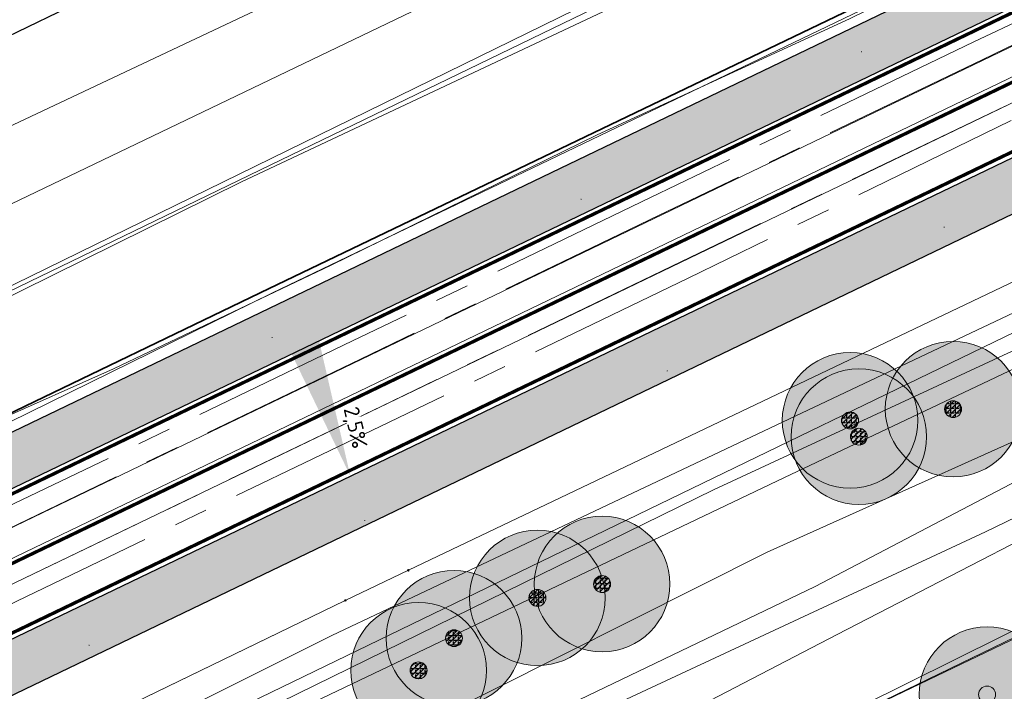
# Model space of a CAD drawing. Header units: metres. Extents: x 163628 to 167855, y 402678 to 405435.
# Tile 137 of 256: x 164509 to 164538, y 403440 to 403459. Entities that reach past the tile are written whole.
import ezdxf

# ---------------------------------------------------------------- set-up
doc = ezdxf.new("R2010")
doc.units = ezdxf.units.M
for name, pattern in [('X-CA190022.004-UO-DTM inmeting$0$AM-AS', [16, 10, -2, 2, -2]), ('X-CA190022.004-UO-DWM_Snelfietsroute$0$1-2', [3, 0, -2, 1]), ('X-CA190022.004-UO-DWM_Snelfietsroute$0$2-1', [6, 2, -1, 2, -1])]:
    doc.linetypes.add(name, pattern=pattern)
doc.layers.get('0').update_dxf_attribs({"lineweight": 25})
for name, color, linetype, lineweight in [('X-CA190022.004-UO-BGT_Ondergrond$0$GE_251_SPRTrein_as_Lijn_GEM', 253, 'Continuous', 9), ('X-CA190022.004-UO-BGT_Ondergrond$0$GE_316_WGDFietspad_Vlak_GEM', 253, 'Continuous', 9), ('X-CA190022.004-UO-BGT_Ondergrond$0$GE_367_OWGBerm_groenvoorziening_grasenk_GEM', 253, 'Continuous', 9), ('X-CA190022.004-UO-BGT_Ondergrond$0$GE_401_OTDErf_Vlak_GEM', 253, 'Continuous', 9), ('X-CA190022.004-UO-BGT_Ondergrond$0$GE_479_BTDGroenvoorziening_grasenkruida_GEM', 253, 'Continuous', 9), ('X-CA190022.004-UO-BGT_Ondergrond$0$GE_504_WTDWaterloop_sloot_Vlak_GEM', 253, 'Continuous', 9), ('X-CA190022.004-UO-BGT_Ondergrond$0$GE_523_WTDGreppel_drogesloot_Vlak_GEM', 253, 'Continuous', 9), ('X-CA190022.004-UO-BGT_Ondergrond$0$GE_541_OWTOever_slootkant_Vlak_GEM', 253, 'Continuous', 9), ('X-CA190022.004-UO-DTM inmeting$0$B-WE-AM-AS_DWARSLIGGER-G', 246, 'X-CA190022.004-UO-DTM inmeting$0$AM-AS', 0), ('X-CA190022.004-UO-DTM inmeting$0$B-WE-AM-AS_SPOOR-G', 246, 'X-CA190022.004-UO-DTM inmeting$0$AM-AS', 0), ('X-CA190022.004-UO-DTM inmeting$0$B-WE-GR-BOOM-S', 246, 'Continuous', 0), ('X-CA190022.004-UO-DTM inmeting$0$B-WE-GW-TALUD_KRUIN-G', 246, 'Continuous', 0), ('X-CA190022.004-UO-DTM inmeting$0$B-WE-GW-TALUD_TEEN-G', 246, 'Continuous', 0), ('X-CA190022.004-UO-DTM inmeting$0$B-WE-OG-HOOGTEPUNT-S', 246, 'Continuous', 0), ('X-CA190022.004-UO-DTM inmeting$0$B-WE-VH-VERHARDING_ASFALT-G', 246, 'Continuous', 0), ('X-CA190022.004-UO-DWM_Beplanting$0$N-GV-GR-BOOM_SOLITAIR-G', 92, 'Continuous', 18), ('X-CA190022.004-UO-DWM_Beplanting$0$N-WE-GR-BOOM-S', 90, 'Continuous', 18), ('X-CA190022.004-UO-DWM_Snelfietsroute$0$N-WE-GW-BERM-G', 125, 'Continuous', 25), ('X-CA190022.004-UO-DWM_Snelfietsroute$0$N-WE-VH-KANTVERHARDING-G', 125, 'Continuous', 25), ('X-CA190022.004-UO-DWM_Snelfietsroute$0$N-WE-VW-MARKERING_LANGS_STREEP_12-G', 7, 'X-CA190022.004-UO-DWM_Snelfietsroute$0$1-2', 35), ('X-CA190022.004-UO-DWM_Snelfietsroute$0$N-WE-VW-MARKERING_LANGS_STREEP_21-G', 7, 'X-CA190022.004-UO-DWM_Snelfietsroute$0$2-1', 35), ('X-CA190022.004-UO-DWM_Snelfietsroute$0$N-WE-VW-MARKERING_LANGS_STREEP_DOORGETROKKEN_010-G', 125, 'Continuous', 25), ('X-CA190022.004-UO-GZM_Werkgrens_v0.1$0$N-WE-KG-GRENS_SYSTEEMGRENS-G', 7, 'X-CA190022.004-UO-GZM_Werkgrens_v0.1$0$KG-OG', 35), ('X-CA190022.004-UO-KAD_Percelen$0$B-WE-KG-GRENS_PERCEEL-GV', 150, 'Continuous', 9), ('X-CA190022.004-UO-TXT_Tekst 1op200$0$N-WE-VH-VERKANTING-G', 7, 'Continuous', 35), ('X-CA190022.004-UO-TXT_Tekst 1op200$0$N-WE-VH-VERKANTING-T18', 7, 'Continuous', 18), ('X-CA190022.004-UO-WHM_Riolering gemeente - drukleidingen_v0.1$0$Riool_onder_druk_asbestcement_leidingen_450_hgml', 214, 'X-CA190022.004-UO-WHM_Riolering gemeente - drukleidingen_v0.1$0$1-200 PERSLEIDING', 25)]:
    doc.layers.add(name, color=color, linetype=linetype, lineweight=lineweight)
doc.layers.add('X-CA190022.004-UO-DTM inmeting$0$X-XX-AL-MEETPUNT-S', color=246, linetype='Continuous', lineweight=0, plot=False)
doc.layers.add('X-CA190022.004-UO-DWM_Beplanting$0$B-WE-GR-BOOM-S AFKOMSTIG UIT DTM_v0.4', color=252, linetype='Continuous')
doc.layers.add('X-CA190022.004-UO-DWM_Beplanting$0$N-GV-GR-GRAS-A-200', color=7, linetype='Continuous')
for name, color, linetype, lineweight, transparency in [('X-CA190022.004-UO-KL_Wenstracé_v0.3$0$N-WE-KL-TRACE_WENSTRACE-G 1.5m', 24, 'Continuous', 35, 0.6), ('X-CA190022.004-UO-KLIC$0$B-OI-KL-DATA_KPN_0000546663_VECT_19O042616-G', 42, 'X-CA190022.004-UO-KLIC$0$1-200 TELEFONIE-KPN', 0, 0.25), ('X-CA190022.004-UO-KLIC$0$B-OI-KL-DATA_ZIGGO BV_0000546674_VECT_19O042616-G', 42, 'X-CA190022.004-UO-KLIC$0$1-200 ZIGGO', 0, 0.25), ('X-CA190022.004-UO-KLIC$0$B-WE-KL-ET_MS-G', 42, 'X-CA190022.004-UO-KLIC$0$1-200 MIDDENSPANNING', 0, 0.25), ('X-CA190022.004-UO-KLIC$0$B-WE-KL-ET_MS_HULPSTUK-S', 42, 'X-CA190022.004-UO-KLIC$0$1-200 MIDDENSPANNING', 0, 0.25)]:
    doc.layers.add(name, color=color, linetype=linetype, lineweight=lineweight, transparency=transparency)
doc.styles.add('X-CA190022.004-UO-KLIC$0$NLCS-ISO', font='NLCS-ISO.ttf')
doc.styles.add('X-CA190022.004-UO-TXT_Tekst 1op200$0$NLCS-ISO-M500-T18', font='NLCS-ISO.ttf', dxfattribs={"height": 0.9})
doc.styles.add('X-CA190022.004-UO-WHM_Riolering gemeente - drukleidingen_v0.1$0$NLCS-ISO', font='NLCS-ISO.ttf')
doc.linetypes.add('X-CA190022.004-UO-GZM_Werkgrens_v0.1$0$KG-OG', pattern='A,5.5,-1.5,[2,NLCS.SHX,S=0.5,R=0,X=0,Y=0],-1.5', length=8.5)
doc.linetypes.add('X-CA190022.004-UO-KLIC$0$1-200 MIDDENSPANNING', pattern='A,1.5,-0.6,["MS",X-CA190022.004-UO-KLIC$0$NLCS-ISO,S=0.24,R=0,X=-0.5,Y=-0.12],-0.05', length=2.15)
doc.linetypes.add('X-CA190022.004-UO-KLIC$0$1-200 TELEFONIE-KPN', pattern='A,1.5,-0.6,["KPN",X-CA190022.004-UO-KLIC$0$NLCS-ISO,S=0.24,R=0,X=-0.5,Y=-0.12],-0.3', length=2.4)
doc.linetypes.add('X-CA190022.004-UO-KLIC$0$1-200 ZIGGO', pattern='A,1.5,-0.6,["ZIGGO",X-CA190022.004-UO-KLIC$0$NLCS-ISO,S=0.24,R=0,X=-0.5,Y=-0.12],-0.5', length=2.6)
doc.linetypes.add('X-CA190022.004-UO-WHM_Riolering gemeente - drukleidingen_v0.1$0$1-200 PERSLEIDING', pattern='A,1.5,-0.6,["PERS",X-CA190022.004-UO-WHM_Riolering gemeente - drukleidingen_v0.1$0$NLCS-ISO,S=0.24,R=0,X=-0.5,Y=-0.12],-0.65', length=2.75)

# ---------------------------------------------------------------- blocks, each defined once
blk = doc.blocks.new('X-CA190022.004-UO-DTM inmeting$0$punt')
at = {"color": 0, "lineweight": -2}
blk.add_line((0, 0), (0, 0), dxfattribs=at)
blk = doc.blocks.new('X-CA190022.004-UO-DTM inmeting$0$boom')
h = blk.add_hatch()
h.set_pattern_fill('ANSI31', color=256, scale=0.13)
h.paths.add_polyline_path([(-1, 0, 1), (1, 0, 1)])
blk.add_circle((0, 0), 1)
blk = doc.blocks.new('X-CA190022.004-UO-DTM inmeting$0$SOG-HOOGTEPUNT-SO')
for p, q in [((-0.5, 0), (0.5, 0)), ((0, 0.5), (0, -0.5))]:
    blk.add_line(p, q)
blk = doc.blocks.new('X-CA190022.004-UO-KLIC$0$SKL-WTB_HULP_MOF-SO')
at = {"linetype": 'ByBlock', "lineweight": 18}
h = blk.add_hatch(color=0, dxfattribs=at)
h.dxf.hatch_style = 1
h.paths.add_polyline_path([(-0.5625, 0, 1), (0.5625, 0, 1)])
at = {"color": 0, "linetype": 'ByBlock', "lineweight": 18}
blk.add_circle((0, 0), 0.5625, dxfattribs=at)
at = {"color": 0, "linetype": 'ByBlock', "lineweight": 18, "style": 'X-CA190022.004-UO-KLIC$0$NLCS-ISO', "flags": 1}
for tag, p in [('TYPE', (1.5, 0)), ('OMSCHRIJVING', (1.5, -3)), ('LABEL', (1.5, -1.5))]:
    blk.add_attdef(tag, p, '', height=1, dxfattribs=at)
blk = doc.blocks.new('X-CA190022.004-UO-DWM_Beplanting$0$SGR-BOOM_01-SO')
at = {"linetype": 'ByBlock', "lineweight": 18}
h = blk.add_hatch(color=0, dxfattribs=at)
h.dxf.hatch_style = 1
edge = h.paths.add_edge_path()
edge.add_arc((0, 0), 0.25, 0, 360)
at = {"color": 0, "linetype": 'ByBlock', "lineweight": 18}
for radius in [2, 0.25]:
    blk.add_circle((0, 0), radius, dxfattribs=at)
blk = doc.blocks.new('X-CA190022.004-UO-DWM_Beplanting$0$IMGEOBoom')
at = {"transparency": 33554457}
h = blk.add_hatch(color=256, dxfattribs=at)
h.dxf.hatch_style = 1
edge = h.paths.add_edge_path()
edge.add_arc((0, 0), 100, 0, 360)
edge = h.paths.add_edge_path(flags=17)
edge.add_arc((0, 0), 12.5, 0, 360)
h = blk.add_hatch()
h.set_pattern_fill('ANGLE', color=256)
h.set_pattern_definition([(0, (0, 0), (0, 6.985), [5.08, -1.905]), (90, (0, 0), (-6.985, 4e-16), [5.08, -1.905])])
edge = h.paths.add_edge_path(flags=17)
edge.add_arc((0, 0), 12.5, 0, 360)
at = {"layer": 'X-CA190022.004-UO-DWM_Beplanting$0$N-GV-GR-GRAS-A-200'}
h = blk.add_hatch(color=256, dxfattribs=at)
h.dxf.hatch_style = 1
edge = h.paths.add_edge_path(flags=17)
edge.add_arc((0, 0), 12.5, 0, 360)
at = {"xscale": 50, "yscale": 50, "zscale": 50}
blk.add_blockref('X-CA190022.004-UO-DWM_Beplanting$0$SGR-BOOM_01-SO', (0, 0), dxfattribs=at)
blk = doc.blocks.new('X-CA190022.004-UO-DWM_Beplanting$0$sfr nieuwe boom')
at = {"layer": 'X-CA190022.004-UO-DWM_Beplanting$0$N-GV-GR-BOOM_SOLITAIR-G', "transparency": 33554470}
h = blk.add_hatch(color=256, dxfattribs=at)
h.dxf.hatch_style = 1
edge = h.paths.add_edge_path()
edge.add_arc((0, 0), 2, 0, 360)
at = {"layer": 'X-CA190022.004-UO-DWM_Beplanting$0$N-GV-GR-BOOM_SOLITAIR-G'}
h = blk.add_hatch(color=256, dxfattribs=at)
h.dxf.hatch_style = 1
edge = h.paths.add_edge_path()
edge.add_arc((0, 0), 0.25, 0, 360)
for radius in [2, 0.25]:
    blk.add_circle((0, 0), radius, dxfattribs=at)
blk = doc.blocks.new('*U72')
blk.add_solid([(-2.5, 0.9), (-2.5, 0), (1.5, 0)])

msp = doc.modelspace()

# ---------------------------------------------------------------- linework, layer by layer
at = {"layer": 'X-CA190022.004-UO-BGT_Ondergrond$0$GE_251_SPRTrein_as_Lijn_GEM'}
for p, q in [((164504.922, 403442.526), (164589.918, 403483.431)), ((164505.925, 403441.332), (164590.572, 403482.071)), ((164507.405, 403442.8), (164580.272, 403477.895))]:
    msp.add_line(p, q, dxfattribs=at)
at = {"layer": 'X-CA190022.004-UO-BGT_Ondergrond$0$GE_316_WGDFietspad_Vlak_GEM', "flags": 128}
msp.add_lwpolyline([(164599.21, 403468.63), (164591.23, 403464.58), (164577.71, 403456.5), (164571.47, 403453.2), (164518.157, 403427.555), (164516.668, 403430.689), (164569.76, 403456.18), (164575.93, 403459.42), (164592.13, 403469.02), (164597.61, 403471.99), (164600.48, 403473.35), (164602.885, 403474.235), (164604.45, 403474.81), (164619.704, 403481.066), (164621.316, 403478.014), (164607.424, 403472.383), (164605.74, 403471.7), (164604.577, 403471.161), (164602.07, 403470), (164599.21, 403468.63)], dxfattribs=at)
at = {"layer": 'X-CA190022.004-UO-BGT_Ondergrond$0$GE_367_OWGBerm_groenvoorziening_grasenk_GEM', "flags": 128}
for points in [[(164768.875, 403551.946), (164763.542, 403549.392), (164629.22, 403485.06), (164625.59, 403483.48), (164619.704, 403481.066), (164604.45, 403474.81), (164602.885, 403474.235), (164600.48, 403473.35), (164597.61, 403471.99), (164592.13, 403469.02), (164575.93, 403459.42), (164569.76, 403456.18), (164516.668, 403430.689), (164513.743, 403429.436), (164509.64, 403427.467), (164507.77, 403426.57)], [(164453.106, 403493.369), (164488.004, 403452.975), (164495.285, 403449.119), (164494.344, 403448.187), (164493.938, 403446.928), (164494.512, 403445.201), (164495.603, 403443.783), (164496.644, 403443.037), (164505.761, 403433.039), (164505.901, 403432.4), (164507.126, 403430.884), (164508.284, 403430.692), (164509.941, 403431.278), (164513.965, 403433.277), (164537.446, 403444.229), (164569.522, 403459.744), (164581.242, 403466.331), (164592.676, 403472.187), (164631.326, 403490.472), (164640.44, 403494.868), (164662.351, 403505.436)]]:
    msp.add_lwpolyline(points, dxfattribs=at)
at = {"layer": 'X-CA190022.004-UO-BGT_Ondergrond$0$GE_401_OTDErf_Vlak_GEM', "flags": 128}
msp.add_lwpolyline([(164644.76, 403522.135), (164598.026, 403499.598), (164597.907, 403499.54), (164559.867, 403481.087), (164519.897, 403461.496), (164496.748, 403450.567), (164495.285, 403449.119), (164488.004, 403452.975), (164453.106, 403493.369), (164446.912, 403500.197), (164442.328, 403505.829), (164442.279, 403505.897), (164417.651, 403534.485)], dxfattribs=at)
at = {"layer": 'X-CA190022.004-UO-BGT_Ondergrond$0$GE_479_BTDGroenvoorziening_grasenkruida_GEM', "flags": 128}
msp.add_lwpolyline([(164661.155, 403508.745), (164638.92, 403498.02), (164629.806, 403493.624), (164631.326, 403490.472), (164592.676, 403472.187), (164593.082, 403473.391), (164592.609, 403473.511), (164591.238, 403473.656), (164588.258, 403473.003), (164582.318, 403470.584), (164560.42, 403459.532), (164531.517, 403445.829), (164507.277, 403434.264), (164505.761, 403433.039), (164496.644, 403443.037), (164498.627, 403442.886), (164500.282, 403443.347), (164516.388, 403451.268), (164556.346, 403470.466), (164637.795, 403509.882), (164672.252, 403526.504)], dxfattribs=at)
at = {"layer": 'X-CA190022.004-UO-BGT_Ondergrond$0$GE_504_WTDWaterloop_sloot_Vlak_GEM', "flags": 128}
msp.add_lwpolyline([(164678.426, 403533.128), (164644.871, 403517.187), (164587.245, 403489.628), (164555.789, 403474.342), (164525.812, 403459.868), (164499.837, 403447.15), (164498.596, 403446.585), (164497.552, 403446.453), (164497.046, 403446.537), (164496.522, 403447.593), (164496.813, 403448.046), (164507.457, 403453.306), (164615.872, 403505.365), (164674.068, 403533.44)], dxfattribs=at)
at = {"layer": 'X-CA190022.004-UO-BGT_Ondergrond$0$GE_523_WTDGreppel_drogesloot_Vlak_GEM', "flags": 128}
msp.add_lwpolyline([(164569.522, 403459.744), (164537.446, 403444.229), (164513.965, 403433.277), (164509.941, 403431.278), (164508.284, 403430.692), (164507.126, 403430.884), (164505.901, 403432.4), (164505.761, 403433.039), (164507.277, 403434.264), (164531.517, 403445.829), (164560.42, 403459.532), (164582.318, 403470.584), (164588.258, 403473.003), (164591.238, 403473.656), (164592.609, 403473.511), (164593.082, 403473.391), (164592.676, 403472.187), (164581.242, 403466.331), (164569.522, 403459.744)], dxfattribs=at)
at = {"layer": 'X-CA190022.004-UO-BGT_Ondergrond$0$GE_541_OWTOever_slootkant_Vlak_GEM', "flags": 128}
for points in [[(164516.388, 403451.268), (164500.282, 403443.347), (164498.627, 403442.886), (164496.644, 403443.037), (164495.603, 403443.783), (164494.512, 403445.201), (164493.938, 403446.928), (164494.344, 403448.187), (164495.285, 403449.119), (164496.748, 403450.567), (164519.897, 403461.496), (164559.867, 403481.087), (164597.907, 403499.54), (164598.026, 403499.598), (164644.76, 403522.135), (164649.727, 403524.45), (164655.322, 403527.058), (164681.914, 403539.451)], [(164496.522, 403447.593), (164496.813, 403448.046), (164507.457, 403453.306), (164615.872, 403505.365), (164674.068, 403533.44)], [(164678.426, 403533.128), (164644.871, 403517.187), (164587.245, 403489.628), (164555.789, 403474.342), (164525.812, 403459.868), (164499.837, 403447.15), (164498.596, 403446.585), (164497.552, 403446.453), (164497.046, 403446.537), (164496.522, 403447.593)], [(164672.252, 403526.504), (164637.795, 403509.882), (164556.346, 403470.466), (164516.388, 403451.268)]]:
    msp.add_lwpolyline(points, dxfattribs=at)
at = {"layer": 'X-CA190022.004-UO-DTM inmeting$0$B-WE-AM-AS_DWARSLIGGER-G', "ltscale": 0.5}
for p, q in [((164547.663, 403463.671, 9.893), (164537.098, 403458.683, 9.867)), ((164537.098, 403458.683, 9.867), (164527.56, 403454.09, 9.87)), ((164538.203, 403456.361, 9.888), (164528.674, 403451.709, 9.903)), ((164527.56, 403454.09, 9.87), (164518.774, 403449.858, 9.867)), ((164528.674, 403451.709, 9.903), (164519.857, 403447.456, 9.887)), ((164518.774, 403449.858, 9.867), (164506.725, 403444.066, 9.852)), ((164519.857, 403447.456, 9.887), (164507.991, 403441.759, 9.886))]:
    msp.add_line(p, q, dxfattribs=at)
at = {"layer": 'X-CA190022.004-UO-DTM inmeting$0$B-WE-AM-AS_SPOOR-G', "ltscale": 0.5}
for p, q in [((164547.911, 403463.219, 10.057), (164537.366, 403458.167, 10.04)), ((164537.366, 403458.167, 10.04), (164527.804, 403453.555, 10.033)), ((164538.022, 403456.787, 10.048), (164528.462, 403452.19, 10.047)), ((164527.804, 403453.555, 10.033), (164519.004, 403449.32, 10.034)), ((164528.462, 403452.19, 10.047), (164519.637, 403447.934, 10.05)), ((164519.004, 403449.32, 10.034), (164506.716, 403443.4, 10.05)), ((164519.637, 403447.934, 10.05), (164507.465, 403442.073, 10.057))]:
    msp.add_line(p, q, dxfattribs=at)
at = {"layer": 'X-CA190022.004-UO-DTM inmeting$0$B-WE-GW-TALUD_KRUIN-G'}
for points in [[(164494.319, 403448.902, 9.01), (164493.39, 403447.207, 9.387), (164493.636, 403444.951, 9.725), (164494.996, 403443.479, 9.795), (164497.122, 403442.925, 9.793), (164499.152, 403443.498, 9.734), (164504.652, 403445.888, 9.688), (164511.724, 403449.032, 9.644), (164518.144, 403452.09, 9.691), (164525.993, 403455.94, 9.695), (164533.432, 403459.367, 9.678), (164541.158, 403463.163, 9.609), (164549.299, 403467.195, 9.676), (164557.07, 403470.853, 9.716), (164564.699, 403474.697, 9.741), (164573.075, 403478.779, 9.752), (164580.392, 403482.413, 9.926)], [(164515.001, 403432.018, 9.08), (164521.55, 403435.2, 9.022), (164533.07, 403441.19, 8.918), (164542.438, 403446.033, 8.911), (164551.285, 403450.308, 8.881), (164560.887, 403454.907, 8.946), (164574.92, 403461.454, 9.174), (164579.964, 403464.332, 9.39), (164583.698, 403466.215, 9.593), (164587.04, 403468.301, 9.648), (164592.199, 403471.003, 9.69), (164593.422, 403472.18, 9.668), (164593.13, 403473.368, 9.715), (164592.27, 403474.257, 9.794), (164590.838, 403474.757, 9.919)], [(164529.424, 403445.466, 9.587), (164540.435, 403450.58, 9.578)], [(164512.028, 403430.673, 9.184), (164509.535, 403430.06, 9.321), (164507.534, 403430.008, 9.408), (164506.271, 403431.357, 9.509), (164505.675, 403433.648, 9.672), (164506.363, 403434.778, 9.698), (164507.212, 403435.222, 9.734), (164508.397, 403435.169, 9.777), (164515.109, 403438.439, 9.521), (164529.424, 403445.466, 9.587)]]:
    msp.add_polyline3d(points, dxfattribs=at)
at = {"layer": 'X-CA190022.004-UO-DTM inmeting$0$B-WE-GW-TALUD_TEEN-G'}
for points in [[(164496.712, 403447.767, 7.304), (164496.555, 403447.483, 7.287), (164496.849, 403446.494, 7.288), (164497.206, 403445.964, 7.278), (164497.858, 403445.826, 7.323), (164515.497, 403454.551, 7.301), (164538.845, 403465.546, 7.264), (164569.066, 403480.544, 7.286), (164579.416, 403485.323, 7.256)], [(164516.755, 403436.689, 8.095), (164520.906, 403438.548, 8.09), (164531.001, 403443.621, 8.15), (164541.597, 403448.387, 8.137), (164550.089, 403452.703, 8.217), (164560.085, 403457.272, 8.188), (164573.771, 403464.086, 8.496), (164579.139, 403466.846, 8.592), (164582.815, 403468.573, 8.627), (164586.694, 403470.604, 8.72), (164589.581, 403471.954, 8.847), (164591.605, 403473.006, 9.093)], [(164517.945, 403435.448, 8.072), (164521.262, 403437.251, 8.11), (164532.422, 403442.609, 8.145), (164541.896, 403447.574, 8.14), (164550.564, 403451.903, 8.232), (164560.366, 403456.601, 8.18), (164574.148, 403463.517, 8.491), (164579.522, 403466.045, 8.621), (164583.112, 403467.921, 8.62), (164586.927, 403469.98, 8.697), (164589.933, 403471.266, 8.854), (164591.95, 403472.281, 9.049)]]:
    msp.add_polyline3d(points, dxfattribs=at)
at = {"layer": 'X-CA190022.004-UO-DTM inmeting$0$B-WE-VH-VERHARDING_ASFALT-G'}
msp.add_polyline3d([(164603.941, 403474.452, 9.975), (164599.489, 403472.467, 10.035), (164595.904, 403470.709, 9.998), (164594.192, 403469.823, 9.963), (164593.126, 403469.452, 9.937), (164588.48, 403466.946, 9.803), (164581.724, 403462.852, 9.594), (164574.444, 403458.539, 9.372), (164566.177, 403454.46, 9.269), (164553.869, 403448.486, 9.271), (164541.514, 403442.675, 9.253), (164529.343, 403436.773, 9.27), (164518.876, 403431.657, 9.294), (164513.217, 403429.149, 9.326)], dxfattribs=at)
at = {"layer": 'X-CA190022.004-UO-DWM_Snelfietsroute$0$N-WE-GW-BERM-G', "flags": 128}
for points in [[(164495.757, 403440.931), (164598.797, 403490.523, -0.209691), (164621.681, 403491.328, 0.208465), (164638.923, 403491.909)], [(164508.728, 403421.976), (164506.096, 403425.275, -0.109896), (164503.571, 403430.518, 0.054725), (164502.148, 403434.552), (164502.139, 403434.57, -0.401082), (164502.737, 403436.41, -0.011261), (164506.75, 403438.454), (164601.833, 403484.215, -0.209691), (164619.096, 403484.823, 0.209324), (164641.944, 403485.61)]]:
    msp.add_lwpolyline(points, format="xyb", dxfattribs=at)
at = {"layer": 'X-CA190022.004-UO-DWM_Snelfietsroute$0$N-WE-VH-KANTVERHARDING-G', "flags": 128}
for points in [[(164498.667, 403440.667), (164599.448, 403489.171, -0.209691), (164621.127, 403489.934, 0.208529), (164639.573, 403490.557)], [(164502.1, 403437.88), (164601.182, 403485.567, -0.209691), (164619.65, 403486.217, 0.208643), (164641.302, 403486.95)]]:
    msp.add_lwpolyline(points, format="xyb", dxfattribs=at)
at = {"layer": 'X-CA190022.004-UO-DWM_Snelfietsroute$0$N-WE-VW-MARKERING_LANGS_STREEP_12-G', "linetype": 'X-CA190022.004-UO-DWM_Snelfietsroute$0$1-2', "const_width": 0.1, "flags": 128}
msp.add_lwpolyline([(164512.776, 403445.238), (164591.304, 403483.032)], dxfattribs=at)
at = {"layer": 'X-CA190022.004-UO-DWM_Snelfietsroute$0$N-WE-VW-MARKERING_LANGS_STREEP_21-G', "const_width": 0.1, "flags": 128}
msp.add_lwpolyline([(164501.232, 403439.682), (164513.847, 403445.754)], dxfattribs=at)
at = {"layer": 'X-CA190022.004-UO-DWM_Snelfietsroute$0$N-WE-VW-MARKERING_LANGS_STREEP_DOORGETROKKEN_010-G', "const_width": 0.1, "flags": 128}
for points in [[(164498.732, 403440.532), (164599.513, 403489.036, -0.209691), (164621.072, 403489.795, 0.208534), (164639.637, 403490.421)], [(164502.034, 403438.015), (164601.117, 403485.702, -0.209691), (164619.705, 403486.356, 0.208659), (164641.239, 403487.086)]]:
    msp.add_lwpolyline(points, format="xyb", dxfattribs=at)
at = {"layer": 'X-CA190022.004-UO-GZM_Werkgrens_v0.1$0$N-WE-KG-GRENS_SYSTEEMGRENS-G', "ltscale": 0.2, "flags": 128}
msp.add_lwpolyline([(164202.447, 403276.261, -0.007014), (164204.684, 403278.194), (164207.732, 403280.631), (164216.351, 403287.471), (164219.004, 403289.434), (164219.375, 403289.729), (164237.184, 403303.185), (164244.587, 403308.605), (164248.73, 403311.638), (164253.977, 403315.367), (164261.175, 403320.48), (164269.682, 403326.324), (164277.478, 403331.538), (164300.139, 403346.153), (164322.964, 403359.926), (164334.073, 403366.292), (164351.665, 403375.797), (164373.742, 403387.55), (164399.95, 403400.464), (164429.28, 403414.743), (164430.124, 403415.141), (164430.948, 403415.506), (164431.777, 403415.846), (164432.615, 403416.161), (164433.462, 403416.453), (164434.316, 403416.72), (164435.176, 403416.962), (164436.043, 403417.179), (164436.306, 403417.259, -0.099821), (164451.982, 403417.179, 0.131087), (164471.53, 403420.948), (164482.533, 403426.243), (164490.693, 403418.8), (164492.586, 403419.707), (164495.404, 403416.53, -0.0101), (164498.074, 403413.536), (164499.385, 403412.005), (164502.276, 403408.653), (164509.274, 403412.948), (164511.768, 403416.461), (164509.186, 403420.201, -0.175036), (164509.321, 403422.135, -0.180129), (164510.517, 403423.431), (164518.825, 403427.315), (164545.03, 403439.927), (164571.695, 403452.754), (164577.955, 403456.064), (164591.472, 403464.142), (164595.446, 403466.159), (164599.431, 403468.182), (164600.854, 403468.863), (164605.94, 403471.242), (164622.016, 403477.758), (164627.273, 403479.889), (164631.947, 403481.905), (164633.267, 403482.539, 0.084778), (164642.609, 403485.38), (164759.332, 403541.386), (164770.974, 403544.815), (164773.272, 403545.397), (164787.887, 403542.29), (164789.899, 403542.38), (164793.252, 403543.048), (164800.24, 403546.814), (164803.671, 403549.366), (164804.774, 403550.36), (164806.983, 403547.387), (164807.907, 403546.199), (164811.87, 403549.281), (164810.953, 403550.46), (164809.512, 403552.406), (164808.343, 403553.575), (164810.024, 403555.089), (164807.827, 403558.012), (164809.834, 403559.516, 0.087199), (164816.707, 403566.833, -0.136189), (164825.151, 403574.239), (164897.952, 403609.34), (164931.093, 403625.32), (165054.784, 403684.96), (165123.155, 403717.926), (165148.566, 403730.033), (165175.654, 403740.478), (165188.146, 403744.824), (165187.632, 403748.092), (165185.258, 403754.932), (165180.038, 403753.689, 0.027846), (165177.051, 403752.466), (165119.698, 403725.141), (165051.309, 403692.167), (164927.618, 403632.527), (164894.477, 403616.547), (164821.676, 403581.445, 0.136189), (164810.016, 403571.218, -0.087199), (164805.039, 403565.919), (164803.02, 403564.408), (164799.415, 403569.204), (164798.615, 403568.604), (164797.815, 403568.006), (164797.216, 403568.806), (164793.371, 403565.926), (164793.97, 403565.126), (164792.376, 403563.932), (164795.885, 403559.064, -0.201548), (164780.097, 403554.057, 0.075656), (164771.169, 403553.982, -0.009755), (164764.075, 403552.536), (164754.286, 403547.799), (164747.474, 403544.606), (164708.34, 403525.583), (164686.218, 403515.365), (164675.148, 403509.865), (164663.524, 403504.258), (164644.327, 403495.071), (164639.493, 403492.723), (164638.201, 403492.127, -0.201818), (164621.846, 403491.8, 0.209498), (164598.58, 403490.973), (164556.157, 403470.566), (164536.299, 403461.008), (164516.318, 403451.408), (164508.232, 403447.512), (164500.187, 403443.642), (164497.203, 403443.008), (164495.09, 403442.274, 0.130794), (164492.913, 403444.811), (164488.435, 403447.885), (164494.899, 403449.835), (164490.315, 403452.233), (164484.484, 403450.597, -0.076427), (164479.748, 403454.723), (164478.799, 403455.857), (164474.918, 403452.962), (164457.343, 403473.566), (164451.257, 403468.374), (164465.519, 403451.653, -0.484297), (164464.817, 403448.113), (164461.416, 403446.394), (164463.893, 403441.77), (164464.916, 403439.614), (164433.017, 403424.683, 0.05166), (164425.3, 403421.703), (164396.431, 403407.648), (164370.094, 403394.67), (164347.884, 403382.848), (164330.182, 403373.283), (164318.908, 403366.822), (164295.903, 403352.941), (164273.086, 403338.225), (164265.193, 403332.947), (164256.594, 403327.039), (164249.344, 403321.888), (164244.05, 403318.127), (164239.86, 403315.06), (164232.409, 403309.604), (164214.476, 403296.054), (164201.289, 403285.589, 0.012131), (164197.414, 403282.357)], format="xyb", close=True, dxfattribs=at)
at = {"layer": 'X-CA190022.004-UO-KAD_Percelen$0$B-WE-KG-GRENS_PERCEEL-GV', "flags": 128}
for points in [[(164595.838, 403501.354), (164555.326, 403482.367), (164489.137, 403451.001), (164492.811, 403446.689), (164487.569, 403444.164), (164476.902, 403439.143), (164474.656, 403438.052), (164469.708, 403435.65), (164459.04, 403430.474), (164460.276, 403427.915), (164478.654, 403436.809), (164549.795, 403471.239), (164610.094, 403500.047), (164740.684, 403562.794), (164887.38, 403633.726), (164885.502, 403637.729), (164830.972, 403611.838), (164787.129, 403591.173), (164774.865, 403585.072), (164771.579, 403589.482), (164763.848, 403582.954), (164722.665, 403561.134), (164654.869, 403529.019)], [(164460.276, 403427.915), (164466.349, 403415.367), (164487.883, 403425.722), (164496.111, 403429.679), (164555.855, 403458.619), (164593.206, 403476.41), (164588.97, 403485.217), (164612.074, 403496.328), (164616.314, 403487.512), (164746.772, 403550.188), (164893.326, 403621.049), (164887.38, 403633.726), (164740.684, 403562.794), (164610.094, 403500.047), (164549.795, 403471.239), (164478.654, 403436.809)], [(164468.748, 403410.406), (164486.08, 403417.995), (164492.111, 403420.636), (164493.855, 403418.592), (164495.298, 403416.903), (164503.089, 403421.185), (164615.905, 403478.304), (164662.782, 403501.158), (164772.136, 403553.829), (164770.057, 403555.749), (164790.783, 403565.26), (164789.551, 403566.923), (164799.538, 403571.715), (164894.973, 403617.537), (164893.326, 403621.049), (164746.772, 403550.188), (164616.314, 403487.512), (164616.456, 403487.216), (164593.352, 403476.106), (164593.206, 403476.41), (164555.855, 403458.619), (164496.111, 403429.679), (164487.883, 403425.722), (164466.349, 403415.367)]]:
    msp.add_lwpolyline(points, close=True, dxfattribs=at)
at = {"layer": 'X-CA190022.004-UO-KL_Wenstracé_v0.3$0$N-WE-KL-TRACE_WENSTRACE-G 1.5m', "lineweight": 18, "ltscale": 0.2, "const_width": 1.5}
for points in [[(164497.67, 403441.02), (164599.122, 403489.847, -0.209691), (164621.404, 403490.631, 0.209331), (164639.242, 403491.246), (164641.614, 403492.384)], [(164501.662, 403436.837), (164601.508, 403484.891, -0.209691), (164619.373, 403485.52, 0.209331), (164641.62, 403486.287), (164643.992, 403487.424)]]:
    msp.add_lwpolyline(points, format="xyb", dxfattribs=at)
at = {"layer": 'X-CA190022.004-UO-KLIC$0$B-OI-KL-DATA_KPN_0000546663_VECT_19O042616-G', "flags": 128}
msp.add_lwpolyline([(164795.5, 403572.833), (164720.5, 403538.167), (164708.833, 403532.5), (164635.5, 403496.833), (164633.833, 403496.5), (164632.5, 403495.5), (164617.833, 403485.167), (164616.5, 403484.5), (164594.167, 403473.5), (164590.5, 403473.5), (164587.833, 403472.833), (164582.833, 403471.833), (164581.5, 403471.167), (164518.167, 403441.167), (164507.5, 403435.833), (164500.5, 403431.833)], dxfattribs=at)
at = {"layer": 'X-CA190022.004-UO-KLIC$0$B-OI-KL-DATA_ZIGGO BV_0000546674_VECT_19O042616-G', "flags": 128}
msp.add_lwpolyline([(164805.5, 403558.5), (164792.167, 403550.167), (164789.5, 403549.5), (164787.167, 403549.5), (164775.833, 403552.833), (164770.5, 403552.833), (164769.5, 403552.5), (164754.833, 403546.833), (164746.167, 403542.833), (164696.833, 403519.5), (164675.5, 403508.833), (164645.5, 403493.5), (164633.5, 403487.833), (164622.167, 403482.5), (164619.167, 403481.5), (164613.167, 403479.833), (164613.167, 403479.167), (164612.5, 403478.833), (164596.5, 403471.5), (164584.167, 403465.167), (164572.833, 403458.5), (164564.167, 403454.167), (164515.833, 403430.167), (164513.833, 403429.5), (164502.167, 403428.833), (164500.833, 403428.5), (164496.167, 403426.5), (164496.167, 403425.833), (164494.833, 403424.5), (164489.167, 403420.167), (164485.5, 403418.833)], dxfattribs=at)
at = {"layer": 'X-CA190022.004-UO-KLIC$0$B-WE-KL-ET_MS-G', "linetype": 'X-CA190022.004-UO-KLIC$0$1-200 MIDDENSPANNING'}
for points in [[(164503.135, 403434.725), (164518.56, 403442.2), (164520.422, 403443.089), (164550.71, 403457.544), (164582.738, 403472.83), (164633.588, 403497.02), (164639.702, 403499.936), (164674.16, 403516.92), (164702.804, 403530.824), (164719.07, 403538.72), (164761.08, 403558.65), (164773.711, 403564.857)], [(164674.16, 403516.92), (164639.702, 403499.936), (164633.588, 403497.02), (164582.738, 403472.83), (164550.71, 403457.544), (164520.422, 403443.089), (164518.56, 403442.2), (164503.135, 403434.725), (164502.955, 403434.638), (164502.209, 403434.277), (164501.149, 403433.763), (164500.722, 403433.556), (164499.343, 403432.887), (164493.86, 403430.49), (164490.343, 403428.585), (164489.876, 403428.332), (164486.4, 403426.45), (164421.96, 403395.77), (164340.698, 403354.401), (164292.035, 403324.574), (164283.02, 403318.59), (164279.38, 403316.35)], [(164674.16, 403516.92), (164639.702, 403499.936), (164633.588, 403497.02), (164582.738, 403472.83), (164550.71, 403457.544), (164520.422, 403443.089), (164518.56, 403442.2), (164503.135, 403434.725), (164502.955, 403434.638), (164502.209, 403434.277), (164501.149, 403433.763), (164500.722, 403433.556), (164499.343, 403432.887), (164493.86, 403430.49), (164490.343, 403428.585), (164489.876, 403428.332), (164486.4, 403426.45), (164421.96, 403395.77), (164340.698, 403354.401), (164292.035, 403324.574)], [(164518.56, 403442.2), (164520.422, 403443.089), (164550.71, 403457.544), (164582.738, 403472.83), (164633.588, 403497.02), (164639.702, 403499.936), (164674.16, 403516.92)], [(164520.422, 403443.089), (164550.71, 403457.544), (164582.738, 403472.83), (164633.588, 403497.02), (164639.702, 403499.936), (164674.16, 403516.92)], [(164446.837, 403488.487), (164482.87, 403447.122), (164484.838, 403446.021), (164490.187, 403445.152), (164492.148, 403444.046), (164493.767, 403442.14), (164500.631, 403434.065), (164500.795, 403433.872), (164502.045, 403433.673), (164502.622, 403434.291), (164502.955, 403434.638), (164503.135, 403434.725), (164518.56, 403442.2), (164520.422, 403443.089), (164550.71, 403457.544)], [(164550.71, 403457.544), (164520.422, 403443.089), (164518.56, 403442.2), (164503.135, 403434.725), (164502.955, 403434.638), (164502.622, 403434.291), (164502.045, 403433.673), (164500.795, 403433.872), (164500.631, 403434.065), (164493.767, 403442.14), (164492.148, 403444.046), (164490.187, 403445.152), (164484.838, 403446.021), (164482.87, 403447.122), (164446.837, 403488.487)], [(164187.726, 403239.399), (164195.998, 403249.969), (164279.38, 403316.35), (164283.02, 403318.59), (164292.035, 403324.574), (164340.698, 403354.401), (164421.96, 403395.77), (164486.4, 403426.45), (164489.876, 403428.332), (164490.343, 403428.585), (164493.86, 403430.49), (164499.343, 403432.887), (164500.722, 403433.556), (164501.149, 403433.763), (164502.209, 403434.277), (164502.955, 403434.638), (164503.135, 403434.725), (164518.56, 403442.2), (164520.422, 403443.089)], [(164187.726, 403239.399), (164195.998, 403249.969), (164279.38, 403316.35), (164283.02, 403318.59), (164292.035, 403324.574), (164340.698, 403354.401), (164421.96, 403395.77), (164486.4, 403426.45), (164489.876, 403428.332), (164490.343, 403428.585), (164493.86, 403430.49), (164499.343, 403432.887), (164500.722, 403433.556), (164501.149, 403433.763), (164502.209, 403434.277), (164502.955, 403434.638), (164503.135, 403434.725), (164518.56, 403442.2)]]:
    msp.add_lwpolyline(points, dxfattribs=at)
at = {"layer": 'X-CA190022.004-UO-WHM_Riolering gemeente - drukleidingen_v0.1$0$Riool_onder_druk_asbestcement_leidingen_450_hgml', "flags": 128}
msp.add_lwpolyline([(164505.312, 403457.312), (164507.232, 403458.176), (164512.176, 403460.576), (164514.096, 403461.504), (164517.408, 403463.168), (164537.952, 403473.344), (164552.016, 403480.128), (164607.056, 403505.12), (164637.152, 403518.848), (164644.928, 403521.824), (164657.776, 403526.976), (164660.064, 403527.936), (164670.064, 403532.928), (164683.056, 403539.392), (164703.184, 403549.376), (164719.696, 403557.6), (164734.416, 403564.896), (164746.656, 403570.976), (164749.392, 403572.352), (164764.128, 403579.68), (164775.744, 403585.152), (164789.584, 403592), (164796.816, 403595.616), (164812.512, 403603.168), (164824.16, 403608.768), (164842.128, 403617.408), (164859.696, 403625.856), (164880.928, 403636.224), (164903.088, 403646.816), (164951.968, 403670.304), (165008.832, 403697.664), (165054.384, 403719.648), (165106.992, 403745.088), (165128.512, 403754.944), (165138.272, 403760.064), (165146.432, 403765.536), (165155.808, 403774.048), (165168.192, 403788.64), (165173.184, 403796.448), (165179.28, 403808.64), (165188.736, 403832.384), (165200.064, 403862.464), (165227.584, 403878.528), (165265.408, 403900.416), (165296.768, 403906.976), (165347.328, 403917.632), (165395.488, 403927.808), (165421.12, 403934.752), (165488.944, 403953.408), (165494.096, 403948.192), (165497.888, 403944.256), (165500.08, 403941.984), (165501.984, 403941.6)], dxfattribs=at)

# ---------------------------------------------------------------- block references
at = {"layer": 'X-CA190022.004-UO-DTM inmeting$0$B-WE-GR-BOOM-S', "linetype": 'ByBlock', "lineweight": -2, "xscale": 0.25, "yscale": 0.25, "zscale": 0.25}
for p in [(164536.49, 403447.845, 9.145), (164533.452, 403447.513, 9.733), (164533.71, 403447.032, 9.401), (164526.136, 403442.684, 9.323), (164524.227, 403442.275, 9.397), (164521.767, 403441.086, 9.451), (164520.722, 403440.137, 9.314)]:
    msp.add_blockref('X-CA190022.004-UO-DTM inmeting$0$boom', p, dxfattribs=at)
at = {"layer": 'X-CA190022.004-UO-DTM inmeting$0$B-WE-OG-HOOGTEPUNT-S', "linetype": 'ByBlock', "lineweight": -2, "xscale": 0.01, "yscale": 0.01, "zscale": 0.01}
for p in [(164533.787, 403458.392, 9.732), (164525.514, 403454.037, 9.779), (164536.23, 403453.215, 9.799), (164516.399, 403449.963, 9.803), (164528.06, 403448.973, 9.719), (164519.134, 403444.559, 9.794), (164511, 403440.877, 9.913)]:
    msp.add_blockref('X-CA190022.004-UO-DTM inmeting$0$SOG-HOOGTEPUNT-SO', p, dxfattribs=at)
at = {"layer": 'X-CA190022.004-UO-DTM inmeting$0$X-XX-AL-MEETPUNT-S', "linetype": 'ByBlock', "lineweight": -2}
for p in [(164537.098, 403458.683, 9.867), (164537.366, 403458.167, 10.04), (164525.993, 403455.94, 9.695), (164515.497, 403454.551, 7.301), (164527.56, 403454.09, 9.87), (164527.804, 403453.555, 10.033), (164528.462, 403452.19, 10.047), (164518.144, 403452.09, 9.691), (164528.674, 403451.709, 9.903), (164518.774, 403449.858, 9.867), (164519.004, 403449.32, 10.034), (164511.724, 403449.032, 9.644), (164519.637, 403447.934, 10.05), (164519.857, 403447.456, 9.887), (164529.424, 403445.466, 9.587), (164531.001, 403443.621, 8.15), (164532.422, 403442.609, 8.145), (164533.07, 403441.19, 8.918)]:
    msp.add_blockref('X-CA190022.004-UO-DTM inmeting$0$punt', p, dxfattribs=at)
at = {"layer": 'X-CA190022.004-UO-DWM_Beplanting$0$B-WE-GR-BOOM-S AFKOMSTIG UIT DTM_v0.4', "linetype": 'ByBlock', "lineweight": -2, "xscale": 0.02, "yscale": 0.02, "zscale": 0.02}
for p in [(164536.49, 403447.845, 9.145), (164533.452, 403447.513, 9.733), (164533.71, 403447.032, 9.401), (164526.136, 403442.684, 9.323), (164524.227, 403442.275, 9.397), (164521.767, 403441.086, 9.451), (164520.722, 403440.137, 9.314)]:
    msp.add_blockref('X-CA190022.004-UO-DWM_Beplanting$0$IMGEOBoom', p, dxfattribs=at)
at = {"layer": 'X-CA190022.004-UO-DWM_Beplanting$0$N-WE-GR-BOOM-S', "rotation": 153.3819523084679}
msp.add_blockref('X-CA190022.004-UO-DWM_Beplanting$0$sfr nieuwe boom', (164537.492, 403439.421), dxfattribs=at)
at = {"layer": 'X-CA190022.004-UO-KLIC$0$B-WE-KL-ET_MS_HULPSTUK-S', "xscale": 0.04, "yscale": 0.04, "zscale": 0.2}
for p in [(164520.422, 403443.089), (164518.56, 403442.2)]:
    msp.add_blockref('X-CA190022.004-UO-KLIC$0$SKL-WTB_HULP_MOF-SO', p, dxfattribs=at)
at = {"layer": 'X-CA190022.004-UO-TXT_Tekst 1op200$0$N-WE-VH-VERKANTING-G', "rotation": 295.7006320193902}
msp.add_blockref('*U72', (164518.058, 403447.225), dxfattribs=at)

# ---------------------------------------------------------------- next in the draw order: texts
at = {"layer": 'X-CA190022.004-UO-TXT_Tekst 1op200$0$N-WE-VH-VERKANTING-T18', "insert": (164519.085, 403447.355), "char_height": 0.45, "width": 0.56663, "attachment_point": 2, "rotation": 283.0202, "style": 'X-CA190022.004-UO-TXT_Tekst 1op200$0$NLCS-ISO-M500-T18', "bg_fill": 3, "box_fill_scale": 1, "bg_fill_color": 256, "bg_fill_transparency": 0}
msp.add_mtext('2,5%', dxfattribs=at)

doc.saveas('drawing.dxf')
